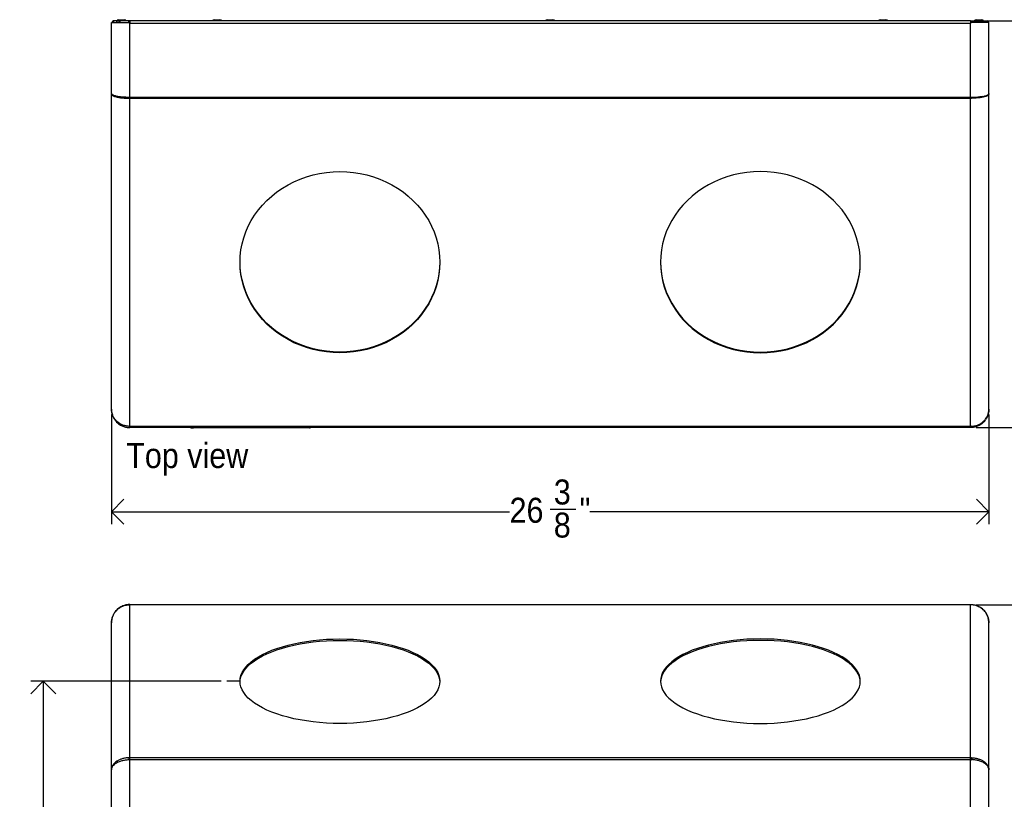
# Model space of a CAD drawing. Header units: inches. Extents: x 10 to 124, y 0 to 73.
# Tile 2 of 5: x 10 to 39, y 49 to 73. Entities that reach past the tile are written whole.
import ezdxf

# ---------------------------------------------------------------- set-up
doc = ezdxf.new("R2010")
doc.units = ezdxf.units.IN
doc.header["$MEASUREMENT"] = 0
doc.linetypes.add('SLD-Solid', pattern=[0])
doc.layers.add('DIMS', color=5, linetype='SLD-Solid')
doc.layers.add('NOTES', color=1, linetype='SLD-Solid')
doc.styles.add('SLDTEXTSTYLE1', font='GOTHIC.TTF', dxfattribs={"width": 0.913})
doc.dimstyles.new('SLDDIMSTYLE0', dxfattribs={"dimtxt": 0.75, "dimasz": 0.75, "dimexe": 0, "dimexo": 0.0625, "dimgap": 0.1875, "dimtad": 0, "dimtih": 1, "dimtoh": 1, "dimrnd": 1e-09, "dimzin": 12, "dimdsep": 46, "dimlunit": 5, "dimtxsty": 'SLDTEXTSTYLE1', "dimblk1": 'OPEN90', "dimblk2": 'OPEN90', "dimsah": 1, "dimcen": 0.09, "dimadec": 0, "dimazin": 3, "dimtfac": 1, "dimtofl": 0, "dimtmove": 0, "dimatfit": 3, "dimldrblk": 'OPEN90', "dimfxl": 1, "dimfrac": 2, "dimtolj": 1, "dimtzin": 12, "dimarcsym": 0})
doc.dimstyles.new('SLDDIMSTYLE1', dxfattribs={"dimtxt": 0.75, "dimasz": 0.75, "dimexe": 0, "dimexo": 0.0625, "dimgap": 0.1875, "dimtad": 0, "dimtih": 1, "dimtoh": 1, "dimdec": 6, "dimrnd": 1e-09, "dimzin": 12, "dimdsep": 46, "dimlunit": 5, "dimtxsty": 'SLDTEXTSTYLE1', "dimblk1": 'OPEN90', "dimblk2": 'OPEN90', "dimsah": 1, "dimcen": 0.09, "dimadec": 0, "dimazin": 3, "dimtfac": 1, "dimtofl": 0, "dimtmove": 0, "dimatfit": 3, "dimldrblk": 'OPEN90', "dimfxl": 1, "dimfrac": 2, "dimtolj": 1, "dimtzin": 12, "dimarcsym": 0})

# ---------------------------------------------------------------- blocks, each defined once
blk = doc.blocks.new('_Open90')
at = {"color": 0, "linetype": 'ByBlock', "lineweight": -2}
for p, q in [((-0.5, 0.5), (0, 0)), ((0, 0), (-1, 0)), ((0, 0), (-0.5, -0.5))]:
    blk.add_line(p, q, dxfattribs=at)
blk = doc.blocks.new('_D')
at = {"layer": 'DIMS'}
for p, q in [((15.872, 52.83), (10.157, 52.83)), ((10.532, 52.83), (10.532, 28.835)), ((10.532, 4.83), (10.532, 27.645)), ((12.8, 4.83), (10.157, 4.83))]:
    blk.add_line(p, q, dxfattribs=at)
at = {"layer": 'DIMS', "xscale": 0.7500000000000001, "yscale": 0.7500000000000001}
for p, rotation in [((10.532, 52.83), 90.00000000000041), ((10.532, 4.83), 270.0000000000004)]:
    blk.add_blockref('_Open90', p, dxfattribs=dict(at, rotation=rotation))
at = {"layer": 'DIMS', "insert": (9.823, 28.603), "char_height": 0.75, "attachment_point": 1, "style": 'SLDTEXTSTYLE1'}
blk.add_mtext('48"', dxfattribs=at)
blk = doc.blocks.new('_D_1')
at = {"layer": 'DIMS'}
for p, q in [((38.543, 55.123), (41.819, 55.123)), ((41.444, 55.123), (41.444, 35.326)), ((41.457, 34.422), (42.231, 34.422)), ((41.444, 16.778), (41.444, 33.365)), ((38.945, 16.778), (41.819, 16.778))]:
    blk.add_line(p, q, dxfattribs=at)
at = {"layer": 'DIMS', "xscale": 0.7500000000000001, "yscale": 0.7500000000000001}
for p, rotation in [((41.444, 55.123, -12.593), 90.00000000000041), ((41.444, 16.778, -12.593), 270.0000000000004)]:
    blk.add_blockref('_Open90', p, dxfattribs=dict(at, rotation=rotation))
at = {"layer": 'DIMS', "char_height": 0.75, "attachment_point": 1, "style": 'SLDTEXTSTYLE1'}
for s, insert in [('3', (41.567, 35.314)), ('38', (40.239, 34.766)), ('"', (42.341, 34.766)), ('8', (41.567, 34.323))]:
    blk.add_mtext(s, dxfattribs=dict(at, insert=insert))
blk = doc.blocks.new('_D_2')
at = {"layer": 'DIMS'}
for p, q in [((12.579, 60.828), (12.579, 57.538)), ((38.925, 60.828), (38.925, 57.538)), ((25.75, 57.99), (26.524, 57.99)), ((12.579, 57.913), (24.532, 57.913)), ((38.925, 57.913), (26.943, 57.913))]:
    blk.add_line(p, q, dxfattribs=at)
at = {"layer": 'DIMS', "xscale": 0.7500000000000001, "yscale": 0.7500000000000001, "rotation": 180.0000000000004}
blk.add_blockref('_Open90', (12.579, 57.913, 17.776), dxfattribs=at)
at = {"layer": 'DIMS', "xscale": 0.7500000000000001, "yscale": 0.7500000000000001}
blk.add_blockref('_Open90', (38.925, 57.913, 17.776), dxfattribs=at)
at = {"layer": 'DIMS', "char_height": 0.75, "attachment_point": 1, "style": 'SLDTEXTSTYLE1'}
for s, insert in [('3', (25.86, 58.882)), ('26', (24.532, 58.334)), ('"', (26.634, 58.334)), ('8', (25.86, 57.89))]:
    blk.add_mtext(s, dxfattribs=dict(at, insert=insert))
blk = doc.blocks.new('_D_3')
at = {"layer": 'DIMS'}
for p, q in [((38.849, 72.643), (42.292, 72.643)), ((41.917, 72.643), (41.917, 67.38)), ((41.652, 66.476), (42.98, 66.476)), ((41.917, 60.441), (41.917, 65.418)), ((38.543, 60.441), (42.292, 60.441))]:
    blk.add_line(p, q, dxfattribs=at)
at = {"layer": 'DIMS', "xscale": 0.7500000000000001, "yscale": 0.7500000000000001}
for p, rotation in [((41.917, 72.643, 17.776), 90.00000000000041), ((41.917, 60.441, 17.776), 270.0000000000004)]:
    blk.add_blockref('_Open90', p, dxfattribs=dict(at, rotation=rotation))
at = {"layer": 'DIMS', "char_height": 0.75, "attachment_point": 1, "style": 'SLDTEXTSTYLE1'}
for s, insert in [('3', (42.039, 67.368)), ('12', (40.434, 66.82)), ('"', (43.09, 66.82)), ('16', (41.762, 66.376))]:
    blk.add_mtext(s, dxfattribs=dict(at, insert=insert))

msp = doc.modelspace()

# ---------------------------------------------------------------- linework, layer by layer
at = {"color": 7, "linetype": 'SLD-Solid', "lineweight": 25}
for p, q in [((12.5790241, 72.5660933), (12.5790241, 72.5950933)), ((12.5790241, 72.5950933), (13.1268241, 72.5950933)), ((12.5790241, 70.461062), (12.5790241, 72.5660933)), ((12.6425078, 72.6428933), (12.6425078, 72.5950933)), ((12.6425431, 72.6428933), (12.6425078, 72.6428933)), ((12.6425431, 72.5950933), (12.6425431, 72.6428933)), ((12.7368271, 72.6428933), (12.6425431, 72.6428933)), ((12.7368271, 72.5950933), (12.7368271, 72.6428933)), ((12.7372027, 72.6428933), (12.7368271, 72.6428933)), ((12.7372027, 72.6428933), (12.7372027, 72.5950933)), ((12.8079134, 72.6428933), (12.7372027, 72.6428933)), ((12.8010869, 72.6798933), (12.7520241, 72.6648933)), ((12.7520241, 72.6648933), (12.7520241, 72.6428933)), ((12.9840015, 72.6648933), (12.7520241, 72.6648933)), ((12.8010869, 72.6798933), (12.9434465, 72.6798933)), ((12.8079134, 72.5950933), (12.8079134, 72.6428933)), ((12.8216924, 72.6428933), (12.8079134, 72.6428933)), ((12.8216924, 72.6428933), (12.8216924, 72.5950933)), ((12.836337, 72.6428933), (12.8216924, 72.6428933)), ((12.836337, 72.5950933), (12.836337, 72.6428933)), ((12.8369664, 72.6428933), (12.836337, 72.6428933)), ((12.8369664, 72.5950933), (12.8369664, 72.6428933)), ((13.0859834, 72.6428933), (12.8369664, 72.6428933)), ((12.9434465, 72.6798933), (12.9569613, 72.6798933)), ((13.0060241, 72.6648933), (12.9569613, 72.6798933)), ((13.0060241, 72.6648933), (12.9840015, 72.6648933)), ((13.0060241, 72.6428933), (13.0060241, 72.6648933)), ((13.0219241, 72.6469933), (13.0060241, 72.6518544)), ((13.0219241, 72.6469933), (13.0060241, 72.6469933)), ((13.0219241, 72.6428933), (13.0219241, 72.6469933)), ((13.0859834, 72.6428933), (13.0859834, 72.5950933)), ((13.0968241, 72.6428933), (13.0859834, 72.6428933)), ((13.0968241, 72.5950933), (13.0968241, 72.6428933)), ((13.1268241, 72.6428933), (13.0968241, 72.6428933)), ((13.1268241, 72.6428933), (13.1268241, 72.5950933)), ((38.3768241, 72.6428933), (13.1268241, 72.6428933)), ((13.1268241, 72.5950933), (13.1268241, 72.5660933)), ((13.1268241, 70.3515224), (13.1268241, 72.5660933)), ((38.3768241, 72.5660933), (13.1268241, 72.5660933)), ((15.6738869, 72.6798933), (15.6248241, 72.6648933)), ((15.6248241, 72.6648933), (15.6248241, 72.6428933)), ((15.8788241, 72.6648933), (15.6248241, 72.6648933)), ((15.6738869, 72.6798933), (15.8296416, 72.6798933)), ((15.8296416, 72.6798933), (15.8297613, 72.6798933)), ((15.8788241, 72.6648933), (15.8297613, 72.6798933)), ((15.8788241, 72.6428933), (15.8788241, 72.6648933)), ((25.6738869, 72.6798933), (25.6248241, 72.6648933)), ((25.6248241, 72.6648933), (25.6248241, 72.6428933)), ((25.8788241, 72.6648933), (25.6248241, 72.6648933)), ((25.6738869, 72.6798933), (25.8297613, 72.6798933)), ((25.8788241, 72.6648933), (25.8297613, 72.6798933)), ((25.8788241, 72.6428933), (25.8788241, 72.6648933)), ((35.6738869, 72.6798933), (35.6248241, 72.6648933)), ((35.6248241, 72.6648933), (35.6248241, 72.6428933)), ((35.7588106, 72.6648933), (35.6248241, 72.6648933)), ((35.6738869, 72.6798933), (35.7561116, 72.6798933)), ((35.7561116, 72.6798933), (35.8297613, 72.6798933)), ((35.8788241, 72.6648933), (35.7588106, 72.6648933)), ((35.8788241, 72.6648933), (35.8297613, 72.6798933)), ((35.8788241, 72.6428933), (35.8788241, 72.6648933)), ((38.3768241, 72.6428933), (38.3768241, 72.5950933)), ((38.3768241, 72.6428933), (38.4068241, 72.6428933)), ((38.3768241, 72.5950933), (38.3768241, 72.5660933)), ((38.9246241, 72.5950933), (38.3768241, 72.5950933)), ((38.3768241, 70.3515224), (38.3768241, 72.5660933)), ((38.4068241, 72.5950933), (38.4068241, 72.6428933)), ((38.4068241, 72.6428933), (38.4176649, 72.6428933)), ((38.4176649, 72.6428933), (38.4176649, 72.5950933)), ((38.4176649, 72.6428933), (38.6666818, 72.6428933)), ((38.4976241, 72.6509544), (38.4817241, 72.6460933)), ((38.4817241, 72.6460933), (38.4817241, 72.6428933)), ((38.4976241, 72.6460933), (38.4817241, 72.6460933)), ((38.5466869, 72.6798933), (38.4976241, 72.6648933)), ((38.4976241, 72.6648933), (38.4976241, 72.6428933)), ((38.7391232, 72.6648933), (38.4976241, 72.6648933)), ((38.5466869, 72.6798933), (38.6948898, 72.6798933)), ((38.6666818, 72.5950933), (38.6666818, 72.6428933)), ((38.6666818, 72.6428933), (38.6673112, 72.6428933)), ((38.6673112, 72.5950933), (38.6673112, 72.6428933)), ((38.6673112, 72.6428933), (38.6819559, 72.6428933)), ((38.6819559, 72.5950933), (38.6819559, 72.6428933)), ((38.6819559, 72.6428933), (38.6957349, 72.6428933)), ((38.6948898, 72.6798933), (38.7025613, 72.6798933)), ((38.6957349, 72.5950933), (38.6957349, 72.6428933)), ((38.6957349, 72.6428933), (38.7664455, 72.6428933)), ((38.7516241, 72.6648933), (38.7025613, 72.6798933)), ((38.7516241, 72.6648933), (38.7391232, 72.6648933)), ((38.7516241, 72.6428933), (38.7516241, 72.6648933)), ((38.7664455, 72.6428933), (38.7664455, 72.5950933)), ((38.7664455, 72.6428933), (38.7668212, 72.6428933)), ((38.7668212, 72.5950933), (38.7668212, 72.6428933)), ((38.7668212, 72.6428933), (38.8611051, 72.6428933)), ((38.8611051, 72.5950933), (38.8611051, 72.6428933)), ((38.8611051, 72.6428933), (38.8611405, 72.6428933)), ((38.8611405, 72.5950933), (38.8611405, 72.6428933)), ((38.9246241, 72.5660933), (38.9246241, 72.5950933)), ((38.9246241, 70.461062), (38.9246241, 72.5660933)), ((12.5790241, 70.461062), (12.5790241, 70.4512991)), ((12.5790241, 60.9943691), (12.5790241, 70.4512991)), ((38.9246241, 70.461062), (38.9246241, 70.4512991)), ((38.9246241, 60.9943691), (38.9246241, 70.4512991)), ((13.1268241, 70.3515224), (13.1048978, 70.3525997)), ((13.1048978, 70.3525997), (13.1048978, 70.3475997)), ((13.1068111, 70.3475997), (13.1048978, 70.3475997)), ((13.1068111, 70.342991), (13.1048978, 70.3228061)), ((13.1068111, 70.3384595), (13.1048978, 70.3182745)), ((13.1048978, 70.3228061), (13.1048978, 70.3182745)), ((13.1048978, 70.3182745), (13.1268241, 70.3190654)), ((13.1068111, 70.3525997), (13.1068111, 70.3475997)), ((13.1068111, 70.342991), (13.1068111, 70.3384595)), ((13.1068111, 70.3384595), (13.1268241, 70.3392665)), ((13.1268241, 70.3515224), (38.3768241, 70.3515224)), ((13.1268241, 70.3190654), (13.1268241, 70.3515224)), ((38.3768241, 70.3190654), (13.1268241, 70.3190654)), ((13.1268241, 60.485539), (13.1268241, 70.3190654)), ((38.3768241, 70.3515224), (38.3987504, 70.3525997)), ((38.3768241, 70.3190654), (38.3768241, 70.3515224)), ((38.3968372, 70.3384595), (38.3768241, 70.3392665)), ((38.3768241, 60.485539), (38.3768241, 70.3190654)), ((38.3987504, 70.3182745), (38.3768241, 70.3190654)), ((38.3968372, 70.3525997), (38.3968372, 70.3475997)), ((38.3968372, 70.3475997), (38.3987504, 70.3475997)), ((38.3968372, 70.342991), (38.3987504, 70.3228061)), ((38.3968372, 70.342991), (38.3968372, 70.3384595)), ((38.3968372, 70.3384595), (38.3987504, 70.3182745)), ((38.3987504, 70.3525997), (38.3987504, 70.3475997)), ((38.3987504, 70.3228061), (38.3987504, 70.3182745)), ((12.5790777, 60.9870566), (12.5790241, 60.9943691)), ((12.5790241, 60.9889961), (12.5797683, 60.9604512)), ((38.9246241, 60.9889961), (38.9238799, 60.9604512)), ((38.9245706, 60.9870566), (38.9246241, 60.9943691)), ((12.7490912, 60.6211282), (12.7343803, 60.6068015)), ((38.7545226, 60.6211618), (38.7692679, 60.6068015)), ((13.1071314, 60.4893841), (13.1052488, 60.4416211)), ((13.1052488, 60.4416211), (13.1057889, 60.4416001)), ((13.1071412, 60.4954084), (13.1052595, 60.4752229)), ((13.1052595, 60.4888175), (13.1052595, 60.4752229)), ((13.1268241, 60.485539), (13.1052595, 60.4888175)), ((13.1076244, 60.4893649), (13.1057889, 60.4416001)), ((13.1057889, 60.4416001), (13.1268241, 60.4411961)), ((13.1268241, 60.485539), (38.3768241, 60.485539)), ((13.1268241, 60.4411961), (13.1268241, 60.485539)), ((38.3768241, 60.4411961), (13.1268241, 60.4411961)), ((14.9784062, 60.4326521), (15.0384062, 60.4326521)), ((18.4684062, 60.4326521), (15.0384062, 60.4326521)), ((18.5284062, 60.4326521), (18.4684062, 60.4326521)), ((38.3768241, 60.485539), (38.3983887, 60.4888175)), ((38.3768241, 60.4411961), (38.3768241, 60.485539)), ((38.3978593, 60.4416001), (38.3768241, 60.4411961)), ((38.3960238, 60.4893649), (38.3978593, 60.4416001)), ((38.3965071, 60.4954084), (38.3983887, 60.4752229)), ((38.3965169, 60.4893841), (38.3983995, 60.4416211)), ((38.3983995, 60.4416211), (38.3978593, 60.4416001)), ((38.3983887, 60.4888175), (38.3983887, 60.4752229)), ((13.1268241, 55.1298592), (13.1048978, 55.1294202)), ((13.1052022, 55.1218223), (13.1048978, 55.1294202)), ((13.1048978, 55.1239236), (13.1048978, 55.1218105)), ((13.1048978, 55.1218105), (13.1268241, 55.1226636)), ((13.1268241, 55.1226636), (13.1268241, 55.1298592)), ((13.1268241, 55.1298592), (38.3768241, 55.1298592)), ((13.1268241, 50.537215), (13.1268241, 55.1226636)), ((38.3768241, 55.1226636), (13.1268241, 55.1226636)), ((38.3768241, 55.1226636), (38.3768241, 55.1298592)), ((38.3768241, 55.1298592), (38.3987504, 55.1294202)), ((38.3768241, 50.537215), (38.3768241, 55.1226636)), ((38.3987504, 55.1218105), (38.3768241, 55.1226636)), ((38.3984461, 55.1218223), (38.3987504, 55.1294202)), ((38.3987504, 55.1239236), (38.3987504, 55.1218105)), ((12.5790241, 50.1700559), (12.5790241, 54.5798948)), ((38.9246241, 50.1700559), (38.9246241, 54.5798948)), ((12.7729428, 50.3961093), (12.7391117, 50.4267138)), ((13.0621903, 50.4864637), (13.0758999, 50.4770773)), ((13.1052488, 50.4792686), (13.1057889, 50.4642775)), ((13.1071314, 50.4792686), (13.1052488, 50.4792686)), ((13.1052595, 50.5382753), (13.1052595, 50.531936)), ((13.1268241, 50.537215), (13.1052595, 50.5382753)), ((13.1071412, 50.4949873), (13.1052595, 50.5382753)), ((13.1071412, 50.4886481), (13.1052595, 50.531936)), ((13.1057889, 50.4642775), (13.1268241, 50.4676106)), ((13.1071314, 50.4792686), (13.1076244, 50.4642775)), ((13.1071412, 50.4949873), (13.1071412, 50.4886481)), ((13.1268241, 50.4938935), (13.1071412, 50.4949873)), ((13.1268241, 50.537215), (38.3768241, 50.537215)), ((13.1268241, 50.4676106), (13.1268241, 50.537215)), ((13.1268241, 48.8950856), (13.1268241, 50.4676106)), ((38.3768241, 50.4676106), (13.1268241, 50.4676106)), ((38.3768241, 50.537215), (38.3983887, 50.5382753)), ((38.3768241, 50.4676106), (38.3768241, 50.537215)), ((38.3768241, 50.4938935), (38.3965071, 50.4949873)), ((38.3768241, 48.8950856), (38.3768241, 50.4676106)), ((38.3978593, 50.4642775), (38.3768241, 50.4676106)), ((38.3965169, 50.4792686), (38.3960238, 50.4642775)), ((38.3965071, 50.4949873), (38.3983887, 50.5382753)), ((38.3965071, 50.4886481), (38.3983887, 50.531936)), ((38.3965071, 50.4949873), (38.3965071, 50.4886481)), ((38.3965169, 50.4792686), (38.3983995, 50.4792686)), ((38.3983995, 50.4792686), (38.3978593, 50.4642775)), ((38.3983887, 50.5382753), (38.3983887, 50.531936)), ((38.428898, 50.4773395), (38.4441063, 50.4875975)), ((38.7307055, 50.3961093), (38.7645366, 50.4267138)), ((12.5790241, 50.161622), (12.5797683, 50.1781892)), ((12.5790777, 50.1750984), (12.5790241, 50.1700559)), ((12.5790241, 50.161622), (12.5790241, 50.1700559)), ((12.5790241, 48.8660856), (12.5790241, 50.161622)), ((38.9246241, 50.161622), (38.9238799, 50.1781892)), ((38.9245706, 50.1750984), (38.9246241, 50.1700559)), ((38.9246241, 50.161622), (38.9246241, 50.1700559)), ((38.9246241, 48.8660856), (38.9246241, 50.161622))]:
    msp.add_line(p, q, dxfattribs=at)
at = {"color": 8, "linetype": 'SLD-Solid', "lineweight": 25}
for p, q in [((12.6399129, 70.4112938), (12.6097346, 70.4068334)), ((38.8637354, 70.4112938), (38.8939137, 70.4068334)), ((15.0384062, 60.4411961), (15.0384062, 60.4326521)), ((18.4684062, 60.4411961), (18.4684062, 60.4326521))]:
    msp.add_line(p, q, dxfattribs=at)
at = {"color": 7, "linetype": 'SLD-Solid', "lineweight": 25, "flags": 128}
for points in [[(19.4393241, 62.6833788), (19.2345969, 62.6897173), (19.0308242, 62.708703), (18.8289561, 62.7402476), (18.6299338, 62.7842039), (18.4346853, 62.840367), (18.2441209, 62.908475), (18.059129, 62.9882103), (17.8805723, 63.0792013), (17.7092832, 63.1810237), (17.5460603, 63.2932026), (17.3916647, 63.4152152), (17.2468162, 63.5464925), (17.1121903, 63.6864224), (16.9884144, 63.8343526), (16.8760659, 63.9895932), (16.7756685, 64.1514206), (16.6876902, 64.3190802), (16.6125414, 64.4917902), (16.5505723, 64.6687454), (16.5020719, 64.8491209), (16.4672663, 65.0320755), (16.4463178, 65.2167563), (16.4393241, 65.4023022), (16.4463178, 65.5878481), (16.4672663, 65.7725289), (16.5020719, 65.9554835), (16.5505723, 66.1358589), (16.6125414, 66.3128142), (16.6876902, 66.4855242), (16.7756685, 66.6531838), (16.8760659, 66.8150111), (16.9884144, 66.9702518), (17.1121903, 67.1181819), (17.2468162, 67.2581119), (17.3916647, 67.3893892), (17.5460603, 67.5114017), (17.7092832, 67.6235807), (17.8805723, 67.7254031), (18.059129, 67.8163941), (18.2441209, 67.8961294), (18.4346853, 67.9642374), (18.6299338, 68.0204005), (18.8289561, 68.0643568), (19.0308242, 68.0959014), (19.2345969, 68.1148871), (19.4393241, 68.1212255), (19.6440514, 68.1148871), (19.8478241, 68.0959014), (20.0496922, 68.0643568), (20.2487144, 68.0204005), (20.443963, 67.9642374), (20.6345274, 67.8961294), (20.8195192, 67.8163941), (20.998076, 67.7254031), (21.1693651, 67.6235807), (21.332588, 67.5114017), (21.4869836, 67.3893892), (21.631832, 67.2581119), (21.766458, 67.1181819), (21.8902338, 66.9702518), (22.0025823, 66.8150111), (22.1029798, 66.6531838), (22.190958, 66.4855242), (22.2661069, 66.3128142), (22.328076, 66.1358589), (22.3765764, 65.9554835), (22.411382, 65.7725289), (22.4323304, 65.5878481), (22.4393241, 65.4023022), (22.4323304, 65.2167563), (22.411382, 65.0320755), (22.3765764, 64.8491209), (22.328076, 64.6687454), (22.2661069, 64.4917902), (22.190958, 64.3190802), (22.1029798, 64.1514206), (22.0025823, 63.9895932), (21.8902338, 63.8343526), (21.766458, 63.6864224), (21.631832, 63.5464925), (21.4869836, 63.4152152), (21.332588, 63.2932026), (21.1693651, 63.1810237), (20.998076, 63.0792013), (20.8195192, 62.9882103), (20.6345274, 62.908475), (20.443963, 62.840367), (20.2487144, 62.7842039), (20.0496922, 62.7402476), (19.8478241, 62.708703), (19.6440514, 62.6897173), (19.4393241, 62.6833788)], [(32.0643241, 62.6833788), (32.2690514, 62.6897173), (32.4728241, 62.708703), (32.6746922, 62.7402476), (32.8737144, 62.7842039), (33.068963, 62.840367), (33.2595274, 62.908475), (33.4445192, 62.9882103), (33.623076, 63.0792013), (33.7943651, 63.1810237), (33.957588, 63.2932026), (34.1119836, 63.4152152), (34.256832, 63.5464925), (34.391458, 63.6864224), (34.5152338, 63.8343526), (34.6275823, 63.9895932), (34.7279798, 64.1514206), (34.815958, 64.3190802), (34.8911069, 64.4917902), (34.953076, 64.6687454), (35.0015764, 64.8491209), (35.036382, 65.0320755), (35.0573304, 65.2167563), (35.0643241, 65.4023022), (35.0573304, 65.5878481), (35.036382, 65.7725289), (35.0015764, 65.9554835), (34.953076, 66.1358589), (34.8911069, 66.3128142), (34.815958, 66.4855242), (34.7279798, 66.6531838), (34.6275823, 66.8150111), (34.5152338, 66.9702518), (34.391458, 67.1181819), (34.256832, 67.2581119), (34.1119836, 67.3893892), (33.957588, 67.5114017), (33.7943651, 67.6235807), (33.623076, 67.7254031), (33.4445192, 67.8163941), (33.2595274, 67.8961294), (33.068963, 67.9642374), (32.8737144, 68.0204005), (32.6746922, 68.0643568), (32.4728241, 68.0959014), (32.2690514, 68.1148871), (32.0643241, 68.1212255), (31.8595969, 68.1148871), (31.6558242, 68.0959014), (31.4539561, 68.0643568), (31.2549338, 68.0204005), (31.0596853, 67.9642374), (30.8691209, 67.8961294), (30.684129, 67.8163941), (30.5055723, 67.7254031), (30.3342832, 67.6235807), (30.1710603, 67.5114017), (30.0166647, 67.3893892), (29.8718162, 67.2581119), (29.7371903, 67.1181819), (29.6134144, 66.9702518), (29.5010659, 66.8150111), (29.4006685, 66.6531838), (29.3126902, 66.4855242), (29.2375414, 66.3128142), (29.1755723, 66.1358589), (29.1270719, 65.9554835), (29.0922663, 65.7725289), (29.0713178, 65.5878481), (29.0643241, 65.4023022), (29.0713178, 65.2167563), (29.0922663, 65.0320755), (29.1270719, 64.8491209), (29.1755723, 64.6687454), (29.2375414, 64.4917902), (29.3126902, 64.3190802), (29.4006685, 64.1514206), (29.5010659, 63.9895932), (29.6134144, 63.8343526), (29.7371903, 63.6864224), (29.8718162, 63.5464925), (30.0166647, 63.4152152), (30.1710603, 63.2932026), (30.3342832, 63.1810237), (30.5055723, 63.0792013), (30.684129, 62.9882103), (30.8691209, 62.908475), (31.0596853, 62.840367), (31.2549338, 62.7842039), (31.4539561, 62.7402476), (31.6558242, 62.708703), (31.8595969, 62.6897173), (32.0643241, 62.6833788)], [(19.4393241, 62.70358), (19.2345969, 62.7099184), (19.0308242, 62.7289042), (18.8289561, 62.7604487), (18.6299338, 62.804405), (18.4346853, 62.8605681), (18.2441209, 62.9286761), (18.059129, 63.0084115), (17.8805723, 63.0994025), (17.7092832, 63.2012248), (17.5460603, 63.3134038), (17.3916647, 63.4354164), (17.2468162, 63.5666937), (17.1121903, 63.7066236), (16.9884144, 63.8545537), (16.8760659, 64.0097944), (16.7756685, 64.1716218), (16.6876902, 64.3392813), (16.6125414, 64.5119913), (16.5505723, 64.6889466), (16.5020719, 64.869322), (16.4672663, 65.0522767), (16.4463178, 65.2369574), (16.4393448, 65.4124027)], [(22.4393034, 65.4124028), (22.4323304, 65.2369574), (22.411382, 65.0522767), (22.3765764, 64.869322), (22.328076, 64.6889466), (22.2661069, 64.5119913), (22.190958, 64.3392813), (22.1029798, 64.1716218), (22.0025823, 64.0097944), (21.8902338, 63.8545537), (21.766458, 63.7066236), (21.631832, 63.5666937), (21.4869836, 63.4354164), (21.332588, 63.3134038), (21.1693651, 63.2012248), (20.998076, 63.0994025), (20.8195192, 63.0084115), (20.6345274, 62.9286761), (20.443963, 62.8605681), (20.2487144, 62.804405), (20.0496922, 62.7604487), (19.8478241, 62.7289042), (19.6440514, 62.7099184), (19.4393241, 62.70358)], [(29.0643448, 65.4124028), (29.0713178, 65.2369574), (29.0922663, 65.0522767), (29.1270719, 64.869322), (29.1755723, 64.6889466), (29.2375414, 64.5119913), (29.3126902, 64.3392813), (29.4006685, 64.1716218), (29.5010659, 64.0097944), (29.6134144, 63.8545537), (29.7371903, 63.7066236), (29.8718162, 63.5666937), (30.0166647, 63.4354164), (30.1710603, 63.3134038), (30.3342832, 63.2012248), (30.5055723, 63.0994025), (30.684129, 63.0084115), (30.8691209, 62.9286761), (31.0596853, 62.8605681), (31.2549338, 62.804405), (31.4539561, 62.7604487), (31.6558242, 62.7289042), (31.8595969, 62.7099184), (32.0643241, 62.70358)], [(32.0643241, 62.70358), (32.2690514, 62.7099184), (32.4728241, 62.7289042), (32.6746922, 62.7604487), (32.8737144, 62.804405), (33.068963, 62.8605681), (33.2595274, 62.9286761), (33.4445192, 63.0084115), (33.623076, 63.0994025), (33.7943651, 63.2012248), (33.957588, 63.3134038), (34.1119836, 63.4354164), (34.256832, 63.5666937), (34.391458, 63.7066236), (34.5152338, 63.8545537), (34.6275823, 64.0097944), (34.7279798, 64.1716218), (34.815958, 64.3392813), (34.8911069, 64.5119913), (34.953076, 64.6889466), (35.0015764, 64.869322), (35.036382, 65.0522767), (35.0573304, 65.2369574), (35.0643034, 65.4124028)], [(19.4393241, 51.5620845), (19.2345969, 51.5650402), (19.0308242, 51.5738934), (18.8289561, 51.5886029), (18.6299338, 51.6091), (18.4346853, 51.6352893), (18.2441209, 51.6670486), (18.059129, 51.7042298), (17.8805723, 51.7466596), (17.7092832, 51.7941401), (17.5460603, 51.84645), (17.3916647, 51.9033454), (17.2468162, 51.964561), (17.1121903, 52.0298114), (16.9884144, 52.0987924), (16.8760659, 52.1711823), (16.7756685, 52.2466437), (16.6876902, 52.3248246), (16.6125414, 52.4053606), (16.5505723, 52.4878762), (16.5020719, 52.5719866), (16.4672663, 52.6572998), (16.4463178, 52.7434178), (16.4393241, 52.8299393), (16.4463178, 52.9164608), (16.4672663, 53.0025789), (16.5020719, 53.087892), (16.5505723, 53.1720024), (16.6125414, 53.254518), (16.6876902, 53.335054), (16.7756685, 53.413235), (16.8760659, 53.4886963), (16.9884144, 53.5610862), (17.1121903, 53.6300672), (17.2468162, 53.6953176), (17.3916647, 53.7565332), (17.5460603, 53.8134286), (17.7092832, 53.8657385), (17.8805723, 53.913219), (18.059129, 53.9556488), (18.2441209, 53.9928301), (18.4346853, 54.0245893), (18.6299338, 54.0507786), (18.8289561, 54.0712758), (19.0308242, 54.0859852), (19.2345969, 54.0948384), (19.4393241, 54.0977941), (19.6440514, 54.0948384), (19.8478241, 54.0859852), (20.0496922, 54.0712758), (20.2487144, 54.0507786), (20.443963, 54.0245893), (20.6345274, 53.9928301), (20.8195192, 53.9556488), (20.998076, 53.913219), (21.1693651, 53.8657385), (21.332588, 53.8134286), (21.4869836, 53.7565332), (21.631832, 53.6953176), (21.766458, 53.6300672), (21.8902338, 53.5610862), (22.0025823, 53.4886963), (22.1029798, 53.413235), (22.190958, 53.335054), (22.2661069, 53.254518), (22.328076, 53.1720024), (22.3765764, 53.087892), (22.411382, 53.0025789), (22.4323304, 52.9164608), (22.4393241, 52.8299393), (22.4323304, 52.7434178), (22.411382, 52.6572998), (22.3765764, 52.5719866), (22.328076, 52.4878762), (22.2661069, 52.4053606), (22.190958, 52.3248246), (22.1029798, 52.2466437), (22.0025823, 52.1711823), (21.8902338, 52.0987924), (21.766458, 52.0298114), (21.631832, 51.964561), (21.4869836, 51.9033454), (21.332588, 51.84645), (21.1693651, 51.7941401), (20.998076, 51.7466596), (20.8195192, 51.7042298), (20.6345274, 51.6670486), (20.443963, 51.6352893), (20.2487144, 51.6091), (20.0496922, 51.5886029), (19.8478241, 51.5738934), (19.6440514, 51.5650402), (19.4393241, 51.5620845)], [(16.439762, 52.8082786), (16.4463178, 52.8731393), (16.4672663, 52.9592573), (16.5020719, 53.0445705), (16.5505723, 53.1286809), (16.6125414, 53.2111965), (16.6876902, 53.2917325), (16.7756685, 53.3699135), (16.8760659, 53.4453748), (16.9884144, 53.5177647), (17.1121903, 53.5867457), (17.2468162, 53.6519961), (17.3916647, 53.7132117), (17.5460603, 53.7701071), (17.7092832, 53.822417), (17.8805723, 53.8698975), (18.059129, 53.9123273), (18.2441209, 53.9495085), (18.4346853, 53.9812678), (18.6299338, 54.0074571), (18.8289561, 54.0279542), (19.0308242, 54.0426637), (19.2345969, 54.0515169), (19.4393241, 54.0544726), (19.6440514, 54.0515169), (19.8478241, 54.0426637), (20.0496922, 54.0279542), (20.2487144, 54.0074571), (20.443963, 53.9812678), (20.6345274, 53.9495085), (20.8195192, 53.9123273), (20.998076, 53.8698975), (21.1693651, 53.822417), (21.332588, 53.7701071), (21.4869836, 53.7132117), (21.631832, 53.6519961), (21.766458, 53.5867457), (21.8902338, 53.5177647), (22.0025823, 53.4453748), (22.1029798, 53.3699135), (22.190958, 53.2917325), (22.2661069, 53.2111965), (22.328076, 53.1286809), (22.3765764, 53.0445705), (22.411382, 52.9592573), (22.4323304, 52.8731393), (22.4388863, 52.8082786)], [(32.0643241, 51.5620845), (32.2690514, 51.5650402), (32.4728241, 51.5738934), (32.6746922, 51.5886029), (32.8737144, 51.6091), (33.068963, 51.6352893), (33.2595274, 51.6670486), (33.4445192, 51.7042298), (33.623076, 51.7466596), (33.7943651, 51.7941401), (33.957588, 51.84645), (34.1119836, 51.9033454), (34.256832, 51.964561), (34.391458, 52.0298114), (34.5152338, 52.0987924), (34.6275823, 52.1711823), (34.7279798, 52.2466437), (34.815958, 52.3248246), (34.8911069, 52.4053606), (34.953076, 52.4878762), (35.0015764, 52.5719866), (35.036382, 52.6572998), (35.0573304, 52.7434178), (35.0643241, 52.8299393), (35.0573304, 52.9164608), (35.036382, 53.0025789), (35.0015764, 53.087892), (34.953076, 53.1720024), (34.8911069, 53.254518), (34.815958, 53.335054), (34.7279798, 53.413235), (34.6275823, 53.4886963), (34.5152338, 53.5610862), (34.391458, 53.6300672), (34.256832, 53.6953176), (34.1119836, 53.7565332), (33.957588, 53.8134286), (33.7943651, 53.8657385), (33.623076, 53.913219), (33.4445192, 53.9556488), (33.2595274, 53.9928301), (33.068963, 54.0245893), (32.8737144, 54.0507786), (32.6746922, 54.0712758), (32.4728241, 54.0859852), (32.2690514, 54.0948384), (32.0643241, 54.0977941), (31.8595969, 54.0948384), (31.6558242, 54.0859852), (31.4539561, 54.0712758), (31.2549338, 54.0507786), (31.0596853, 54.0245893), (30.8691209, 53.9928301), (30.684129, 53.9556488), (30.5055723, 53.913219), (30.3342832, 53.8657385), (30.1710603, 53.8134286), (30.0166647, 53.7565332), (29.8718162, 53.6953176), (29.7371903, 53.6300672), (29.6134144, 53.5610862), (29.5010659, 53.4886963), (29.4006685, 53.413235), (29.3126902, 53.335054), (29.2375414, 53.254518), (29.1755723, 53.1720024), (29.1270719, 53.087892), (29.0922663, 53.0025789), (29.0713178, 52.9164608), (29.0643241, 52.8299393), (29.0713178, 52.7434178), (29.0922663, 52.6572998), (29.1270719, 52.5719866), (29.1755723, 52.4878762), (29.2375414, 52.4053606), (29.3126902, 52.3248246), (29.4006685, 52.2466437), (29.5010659, 52.1711823), (29.6134144, 52.0987924), (29.7371903, 52.0298114), (29.8718162, 51.964561), (30.0166647, 51.9033454), (30.1710603, 51.84645), (30.3342832, 51.7941401), (30.5055723, 51.7466596), (30.684129, 51.7042298), (30.8691209, 51.6670486), (31.0596853, 51.6352893), (31.2549338, 51.6091), (31.4539561, 51.5886029), (31.6558242, 51.5738934), (31.8595969, 51.5650402), (32.0643241, 51.5620845)], [(35.0638863, 52.8082786), (35.0573304, 52.8731393), (35.036382, 52.9592573), (35.0015764, 53.0445705), (34.953076, 53.1286809), (34.8911069, 53.2111965), (34.815958, 53.2917325), (34.7279798, 53.3699135), (34.6275823, 53.4453748), (34.5152338, 53.5177647), (34.391458, 53.5867457), (34.256832, 53.6519961), (34.1119836, 53.7132117), (33.957588, 53.7701071), (33.7943651, 53.822417), (33.623076, 53.8698975), (33.4445192, 53.9123273), (33.2595274, 53.9495085), (33.068963, 53.9812678), (32.8737144, 54.0074571), (32.6746922, 54.0279542), (32.4728241, 54.0426637), (32.2690514, 54.0515169), (32.0643241, 54.0544726), (31.8595969, 54.0515169), (31.6558242, 54.0426637), (31.4539561, 54.0279542), (31.2549338, 54.0074571), (31.0596853, 53.9812678), (30.8691209, 53.9495085), (30.684129, 53.9123273), (30.5055723, 53.8698975), (30.3342832, 53.822417), (30.1710603, 53.7701071), (30.0166647, 53.7132117), (29.8718162, 53.6519961), (29.7371903, 53.5867457), (29.6134144, 53.5177647), (29.5010659, 53.4453748), (29.4006685, 53.3699135), (29.3126902, 53.2917325), (29.2375414, 53.2111965), (29.1755723, 53.1286809), (29.1270719, 53.0445705), (29.0922663, 52.9592573), (29.0713178, 52.8731393), (29.064762, 52.8082786)]]:
    msp.add_lwpolyline(points, dxfattribs=at)
at = {"color": 7, "linetype": 'SLD-Solid', "lineweight": 25}
for centre, radius, start, end in [((12.6558241, 72.5660933), 0.0768, 99.98497824, 157.81464203), ((38.8478241, 72.5660933), 0.0768, 22.18535797, 80.01502176), ((14.9784062, 60.4726521), 0.04, 231.85044387, 270), ((18.5284062, 60.4726521), 0.04, 270, 308.14955613)]:
    msp.add_arc(centre, radius, start, end, dxfattribs=at)
for points in [[(12.6097346, 70.4257972), (12.6008047, 70.4316746), (12.5829448, 70.4434296), (12.580331, 70.4551845), (12.5790241, 70.461062)], [(12.5790241, 70.4512991), (12.580331, 70.4436146), (12.5829448, 70.4282456), (12.6008047, 70.4139708), (12.6097346, 70.4068334)], [(38.8939137, 70.4257972), (38.9028436, 70.4316746), (38.9207035, 70.4434296), (38.9233172, 70.4551845), (38.9246241, 70.461062)], [(38.9246241, 70.4512991), (38.9233172, 70.4436146), (38.9207035, 70.4282456), (38.9028436, 70.4139708), (38.8939137, 70.4068334)], [(12.6097346, 54.7628996), (12.6008047, 54.7334068), (12.5829448, 54.6744212), (12.580331, 54.6128465), (12.5790241, 54.5820592)], [(12.5790241, 54.5798948), (12.580331, 54.6102815), (12.5829448, 54.671055), (12.6008047, 54.729482), (12.6097346, 54.7586954)], [(38.8939137, 54.7628996), (38.9028436, 54.7334068), (38.9207035, 54.6744212), (38.9233172, 54.6128465), (38.9246241, 54.5820592)], [(38.9246241, 54.5798948), (38.9233172, 54.6102815), (38.9207035, 54.671055), (38.9028436, 54.729482), (38.8939137, 54.7586954)]]:
    msp.add_open_spline(points, degree=3, dxfattribs=at)
for points, knots in [([(13.1048978, 70.3475997), (13.0717102, 70.3489993), (13.00919, 70.351636), (12.9248118, 70.3567996), (12.8558709, 70.362588), (12.7979924, 70.3695047), (12.7451099, 70.378997), (12.6937988, 70.3914259), (12.6448053, 70.4071346), (12.6218562, 70.4193467), (12.6097346, 70.4257972)], [0, 0, 0, 0, 0.1513662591, 0.2851492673, 0.4013681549, 0.5000624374, 0.601296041, 0.718333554, 0.8512249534, 1, 1, 1, 1]), ([(12.6097346, 70.4068334), (12.6220312, 70.3999708), (12.6452288, 70.3870243), (12.6946655, 70.3709425), (12.7458711, 70.3584745), (12.7986568, 70.3483385), (12.8566155, 70.3385635), (12.9259185, 70.3297634), (13.0100049, 70.3230015), (13.0720572, 70.3228737), (13.1048978, 70.3228061)], [0, 0, 0, 0, 0.1506349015, 0.2841747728, 0.4006436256, 0.5000858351, 0.600302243, 0.7170002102, 0.8502246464, 1, 1, 1, 1]), ([(12.7814906, 70.3729831), (12.7818471, 70.3729034), (12.7954789, 70.3698565), (12.8277156, 70.3646472), (12.8800406, 70.3561824), (12.9434862, 70.3486412), (13.0201779, 70.3428624), (13.0768304, 70.3429465), (13.1068111, 70.342991)], [0, 0, 0, 0, 0.0044408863, 0.1698008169, 0.3363212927, 0.5301392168, 0.7513477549, 1, 1, 1, 1]), ([(38.7221576, 70.3729831), (38.7218011, 70.3729034), (38.7081694, 70.3698565), (38.6759327, 70.3646472), (38.6236076, 70.3561824), (38.5601621, 70.3486412), (38.4834703, 70.3428624), (38.4268179, 70.3429465), (38.3968372, 70.342991)], [0, 0, 0, 0, 0.00444088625, 0.16980081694, 0.33632129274, 0.53013921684, 0.75134775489, 1, 1, 1, 1]), ([(38.3987504, 70.3475997), (38.4319381, 70.3489993), (38.4944582, 70.351636), (38.5788365, 70.3567996), (38.6477774, 70.362588), (38.7056559, 70.3695047), (38.7585383, 70.378997), (38.8098494, 70.3914259), (38.858843, 70.4071346), (38.8817921, 70.4193467), (38.8939137, 70.4257972)], [0, 0, 0, 0, 0.1513662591, 0.2851492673, 0.4013681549, 0.5000624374, 0.601296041, 0.718333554, 0.8512249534, 1, 1, 1, 1]), ([(38.8939137, 70.4068334), (38.8816171, 70.3999708), (38.8584195, 70.3870243), (38.8089828, 70.3709425), (38.7577771, 70.3584745), (38.7049914, 70.3483385), (38.6470328, 70.3385635), (38.5777298, 70.3297634), (38.4936434, 70.3230015), (38.4315911, 70.3228737), (38.3987504, 70.3228061)], [0, 0, 0, 0, 0.1506349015, 0.2841747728, 0.4006436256, 0.5000858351, 0.600302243, 0.7170002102, 0.8502246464, 1, 1, 1, 1]), ([(12.7391117, 60.6290692), (12.7190742, 60.6502154), (12.6827361, 60.6885641), (12.6450504, 60.7446195), (12.6128667, 60.807005), (12.5862458, 60.8860528), (12.5815549, 60.952151), (12.5790777, 60.9870566)], [0, 0, 0, 0, 0.20492242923, 0.3716274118, 0.50014373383, 0.73603243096, 1, 1, 1, 1]), ([(12.5797683, 60.9604512), (12.5821242, 60.9349285), (12.5864327, 60.8882525), (12.602838, 60.8259058), (12.6269195, 60.7612993), (12.6657681, 60.6858952), (12.7104474, 60.6343906), (12.7343803, 60.6068015)], [0, 0, 0, 0, 0.2010828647, 0.3677416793, 0.5000080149, 0.7321739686, 1, 1, 1, 1]), ([(38.7645366, 60.6290692), (38.7845741, 60.6502154), (38.8209122, 60.6885641), (38.8585978, 60.7446195), (38.8907816, 60.807005), (38.9174024, 60.8860528), (38.9220933, 60.952151), (38.9245706, 60.9870566)], [0, 0, 0, 0, 0.2049224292, 0.3716274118, 0.5001437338, 0.736032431, 1, 1, 1, 1]), ([(38.9238799, 60.9604512), (38.921524, 60.9349285), (38.9172156, 60.8882525), (38.9008103, 60.8259058), (38.8767288, 60.7612993), (38.8378801, 60.6858952), (38.7932009, 60.6343906), (38.7692679, 60.6068015)], [0, 0, 0, 0, 0.2010828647, 0.3677416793, 0.5000080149, 0.7321739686, 1, 1, 1, 1]), ([(13.1052595, 60.4752229), (13.0659349, 60.4803596), (13.0102616, 60.4876319), (12.9439151, 60.5063601), (12.8841951, 60.5284878), (12.8121349, 60.5659912), (12.7634982, 60.6080039), (12.7391117, 60.6290692)], [0, 0, 0, 0, 0.2813823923, 0.3983625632, 0.4995965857, 0.7490963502, 1, 1, 1, 1]), ([(38.3983887, 60.4752229), (38.4377134, 60.4803596), (38.4933866, 60.4876319), (38.5597332, 60.5063601), (38.6194532, 60.5284878), (38.6915134, 60.5659912), (38.74015, 60.6080039), (38.7645366, 60.6290692)], [0, 0, 0, 0, 0.2813823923, 0.3983625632, 0.4995965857, 0.7490963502, 1, 1, 1, 1]), ([(12.7343803, 60.6068015), (12.7532867, 60.5888996), (12.7883445, 60.5557044), (12.8449541, 60.5179444), (12.912591, 60.4827152), (12.998136, 60.4519913), (13.069324, 60.4450992), (13.1052488, 60.4416211)], [0, 0, 0, 0, 0.1948584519, 0.3613228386, 0.4997415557, 0.7475468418, 1, 1, 1, 1]), ([(38.7692679, 60.6068015), (38.7503615, 60.5888996), (38.7153037, 60.5557044), (38.6586942, 60.5179444), (38.5910572, 60.4827152), (38.5055123, 60.4519913), (38.4343242, 60.4450992), (38.3983995, 60.4416211)], [0, 0, 0, 0, 0.1948584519, 0.3613228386, 0.4997415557, 0.7475468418, 1, 1, 1, 1]), ([(13.1048978, 55.1294202), (13.0717102, 55.1263489), (13.00919, 55.1205631), (12.9248118, 55.0933161), (12.8558709, 55.0599447), (12.7979924, 55.0218012), (12.7451099, 54.9771672), (12.6937988, 54.9206309), (12.6448053, 54.8490135), (12.6218562, 54.7926635), (12.6097346, 54.7628996)], [0, 0, 0, 0, 0.1513662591, 0.2851492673, 0.4013681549, 0.5000624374, 0.601296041, 0.718333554, 0.8512249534, 1, 1, 1, 1]), ([(12.6097346, 54.7586954), (12.6220312, 54.7887506), (12.6452288, 54.84545), (12.6946655, 54.9172183), (12.7458711, 54.9733214), (12.7986568, 55.017627), (12.8566155, 55.0551149), (12.9259185, 55.0878106), (13.0100049, 55.1143805), (13.0720572, 55.1206209), (13.1048978, 55.1239236)], [0, 0, 0, 0, 0.1506349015, 0.2841747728, 0.4006436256, 0.5000858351, 0.600302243, 0.7170002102, 0.8502246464, 1, 1, 1, 1]), ([(38.3987504, 55.1294202), (38.4319381, 55.1263489), (38.4944582, 55.1205631), (38.5788365, 55.0933161), (38.6477774, 55.0599447), (38.7056559, 55.0218012), (38.7585383, 54.9771672), (38.8098494, 54.9206309), (38.858843, 54.8490135), (38.8817921, 54.7926635), (38.8939137, 54.7628996)], [0, 0, 0, 0, 0.1513662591, 0.2851492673, 0.4013681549, 0.5000624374, 0.601296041, 0.718333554, 0.8512249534, 1, 1, 1, 1]), ([(38.8939137, 54.7586954), (38.8816171, 54.7887506), (38.8584195, 54.84545), (38.8089828, 54.9172183), (38.7577771, 54.9733214), (38.7049914, 55.017627), (38.6470328, 55.0551149), (38.5777298, 55.0878106), (38.4936434, 55.1143805), (38.4315911, 55.1206209), (38.3987504, 55.1239236)], [0, 0, 0, 0, 0.1506349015, 0.2841747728, 0.4006436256, 0.5000858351, 0.600302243, 0.7170002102, 0.8502246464, 1, 1, 1, 1]), ([(12.7391117, 50.4267138), (12.7190742, 50.4122572), (12.6827361, 50.3860403), (12.6450504, 50.3439729), (12.6128667, 50.2975636), (12.5862458, 50.2418506), (12.5815549, 50.1981671), (12.5790777, 50.1750984)], [0, 0, 0, 0, 0.20492242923, 0.3716274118, 0.50014373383, 0.73603243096, 1, 1, 1, 1]), ([(12.5797683, 50.1781892), (12.5821242, 50.1933546), (12.5864327, 50.2210893), (12.602838, 50.2578229), (12.6269195, 50.2954949), (12.6657681, 50.3365333), (12.7104474, 50.3657292), (12.7343803, 50.3813683)], [0, 0, 0, 0, 0.2010828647, 0.3677416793, 0.5000080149, 0.7321739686, 1, 1, 1, 1]), ([(12.7343803, 50.3813683), (12.7532867, 50.3913861), (12.7883445, 50.409962), (12.8449541, 50.4327732), (12.912591, 50.4535902), (12.998136, 50.4703623), (13.069324, 50.4762815), (13.1052488, 50.4792686)], [0, 0, 0, 0, 0.1948584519, 0.3613228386, 0.4997415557, 0.7475468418, 1, 1, 1, 1]), ([(13.1052595, 50.531936), (13.0659349, 50.5300351), (13.0102616, 50.527344), (12.9439151, 50.5129114), (12.8841951, 50.4967577), (12.8121349, 50.470193), (12.7634982, 50.4412339), (12.7391117, 50.4267138)], [0, 0, 0, 0, 0.2813823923, 0.3983625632, 0.4995965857, 0.7490963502, 1, 1, 1, 1]), ([(38.3983887, 50.531936), (38.4377134, 50.5300351), (38.4933866, 50.527344), (38.5597332, 50.5129114), (38.6194532, 50.4967577), (38.6915134, 50.470193), (38.74015, 50.4412339), (38.7645366, 50.4267138)], [0, 0, 0, 0, 0.2813823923, 0.3983625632, 0.4995965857, 0.7490963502, 1, 1, 1, 1]), ([(38.7692679, 50.3813683), (38.7503615, 50.3913861), (38.7153037, 50.409962), (38.6586942, 50.4327732), (38.5910572, 50.4535902), (38.5055123, 50.4703623), (38.4343242, 50.4762815), (38.3983995, 50.4792686)], [0, 0, 0, 0, 0.1948584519, 0.3613228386, 0.4997415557, 0.7475468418, 1, 1, 1, 1]), ([(38.7645366, 50.4267138), (38.7845741, 50.4122572), (38.8209122, 50.3860403), (38.8585978, 50.3439729), (38.8907816, 50.2975636), (38.9174024, 50.2418506), (38.9220933, 50.1981671), (38.9245706, 50.1750984)], [0, 0, 0, 0, 0.2049224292, 0.3716274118, 0.5001437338, 0.736032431, 1, 1, 1, 1]), ([(38.9238799, 50.1781892), (38.921524, 50.1933546), (38.9172156, 50.2210893), (38.9008103, 50.2578229), (38.8767288, 50.2954949), (38.8378801, 50.3365333), (38.7932009, 50.3657292), (38.7692679, 50.3813683)], [0, 0, 0, 0, 0.2010828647, 0.3677416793, 0.5000080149, 0.7321739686, 1, 1, 1, 1])]:
    msp.add_open_spline(points, degree=3, knots=knots, dxfattribs=at)
at = {"layer": 'DIMS'}
msp.add_line((16.4393241, 52.8299393), (16.0388313, 52.8299393), dxfattribs=at)

# ---------------------------------------------------------------- texts
at = {"layer": 'NOTES', "insert": (13.021674, 59.9763957), "char_height": 0.75, "attachment_point": 1, "style": 'SLDTEXTSTYLE1'}
msp.add_mtext('Top view', dxfattribs=at)

# ---------------------------------------------------------------- dimensions: what is measured, and where the dimension line sits
at = {"layer": 'DIMS'}
for base, p1, p2, dimstyle, picture, middle in [((41.9169355, 72.6428933), (38.3768241, 60.4411961), (38.6819559, 72.6428933), 'SLDDIMSTYLE1', '_D_3', (41.9169355, 66.3989639)), ((41.4444946, 16.7781592), (38.3768241, 55.1226636), (38.7784853, 16.7781592), 'SLDDIMSTYLE1', '_D_1', (41.4444946, 34.3453697)), ((10.5315946, 4.8299393), (16.0388313, 52.8299393), (12.9669241, 4.8299393), 'SLDDIMSTYLE0', '_D', (10.5315946, 28.2398468))]:
    dim = msp.add_linear_dim(base=base, p1=p1, p2=p2, angle=90, dimstyle=dimstyle, dxfattribs=at)
    dim.commit()
    dim.dimension.update_dxf_attribs({"geometry": picture, "text_midpoint": middle})
dim = msp.add_linear_dim(base=(38.9246241, 57.9129671), p1=(12.5790241, 60.9943691), p2=(38.9246241, 60.9943691), dimstyle='SLDDIMSTYLE1', dxfattribs=at)
dim.commit()
dim.dimension.update_dxf_attribs({"geometry": '_D_2', "text_midpoint": (25.7373529, 57.9129671)})

doc.saveas('drawing.dxf')
